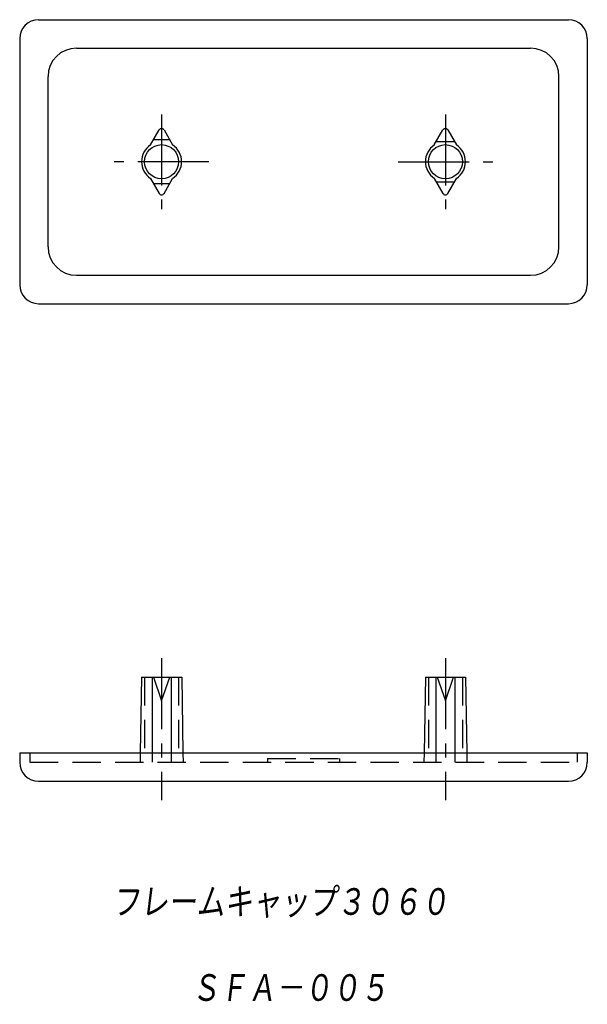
# Model space of a CAD drawing. Extents: x -55 to 5, y -79 to 25.
import ezdxf

# ---------------------------------------------------------------- set-up
doc = ezdxf.new("R2010")
doc.units = 0
doc.linetypes.add('CENTER', pattern=[12, 7.5, -1.5, 1.5, -1.5])
doc.linetypes.add('DASHED', pattern=[4.5, 3, -1.5])
doc.layers.get('0').update_dxf_attribs({"linetype": 'CONTINUOUS'})
doc.styles.get("Standard").update_dxf_attribs({"font": 'txt', "bigfont": 'BIGFONT'})

msp = doc.modelspace()

# ---------------------------------------------------------------- linework, layer by layer
at = {"color": 7, "linetype": 'CONTINUOUS'}
for p, q in [((-53.01, 24.93), (2.99, 24.93)), ((-55.01, 22.93), (-55.01, -3.07)), ((4.99, 22.93), (4.99, -3.07)), ((-49.01, 21.93), (-1.01, 21.93)), ((-52.01, 0.93), (-52.01, 18.93)), ((1.99, 0.93), (1.99, 18.93)), ((-41.18, 11.71), (-40.27, 13.28)), ((-39.75, 13.28), (-38.84, 11.71)), ((-11.18, 11.71), (-10.27, 13.28)), ((-9.75, 13.28), (-8.84, 11.71)), ((-39.14, 12.23), (-40.88, 12.23)), ((-10.98, 12.06), (-9.04, 12.06)), ((-41.18, 8.16), (-40.27, 6.58)), ((-40.88, 7.63), (-39.14, 7.63)), ((-39.75, 6.58), (-38.84, 8.16)), ((-11.18, 8.16), (-10.27, 6.58)), ((-10.98, 7.81), (-9.04, 7.81)), ((-9.75, 6.58), (-8.84, 8.16)), ((-49.01, -2.07), (-1.01, -2.07)), ((-53.01, -5.07), (2.99, -5.07)), ((-42.13, -44.53), (-42.27, -52.53)), ((-42.13, -44.53), (-37.88, -44.53)), ((-41.01, -44.53), (-41.01, -52.53)), ((-40.88, -44.53), (-40.01, -47.03)), ((-40.01, -47.03), (-39.14, -44.53)), ((-39.01, -44.53), (-39.01, -52.53)), ((-37.88, -44.53), (-37.75, -52.53)), ((-12.13, -44.53), (-12.27, -52.53)), ((-12.13, -44.53), (-7.88, -44.53)), ((-11.01, -44.53), (-11.01, -52.53)), ((-10.88, -44.53), (-10.01, -47.03)), ((-10.01, -47.03), (-9.14, -44.53)), ((-9.01, -44.53), (-9.01, -52.53)), ((-7.88, -44.53), (-7.75, -52.53)), ((-55.01, -52.53), (-55.01, -53.53)), ((-55.01, -52.53), (4.99, -52.53)), ((4.99, -52.53), (4.99, -53.53)), ((-53.01, -55.53), (2.99, -55.53))]:
    msp.add_line(p, q, dxfattribs=at)
at = {"color": 7, "linetype": 'CENTER'}
for p, q in [((-40.01, 14.93), (-40.01, 4.93)), ((-10.01, 14.93), (-10.01, 4.93)), ((-35.01, 9.93), (-45.01, 9.93)), ((-15.01, 9.93), (-5.01, 9.93)), ((-40.01, -42.53), (-40.01, -57.53)), ((-40.01, -42.53), (-40.01, -57.53)), ((-10.01, -42.53), (-10.01, -57.53)), ((-10.01, -42.53), (-10.01, -57.53))]:
    msp.add_line(p, q, dxfattribs=at)
at = {"color": 7, "linetype": 'DASHED'}
for p, q in [((-41.81, -44.53), (-41.81, -53.53)), ((-38.21, -44.53), (-38.21, -53.53)), ((-11.81, -44.53), (-11.81, -53.53)), ((-8.21, -44.53), (-8.21, -53.53)), ((-53.93, -52.53), (-53.93, -53.53)), ((-42.27, -52.53), (-42.28, -53.53)), ((-41.01, -52.53), (-41.01, -53.53)), ((-39.01, -52.53), (-39.01, -53.53)), ((-37.75, -52.53), (-37.73, -53.53)), ((-12.27, -52.53), (-12.28, -53.53)), ((-11.01, -52.53), (-11.01, -53.53)), ((-9.01, -52.53), (-9.01, -53.53)), ((-7.75, -52.53), (-7.73, -53.53)), ((3.92, -52.53), (3.92, -53.53)), ((-53.93, -53.53), (3.92, -53.53)), ((-28.81, -53.13), (-21.21, -53.13)), ((-28.81, -53.13), (-28.81, -53.53)), ((-21.21, -53.13), (-21.21, -53.53))]:
    msp.add_line(p, q, dxfattribs=at)
at = {"color": 7, "linetype": 'CONTINUOUS'}
for centre in [(-40.01, 9.93), (-10.01, 9.93)]:
    msp.add_circle(centre, 1.8, dxfattribs=at)
for centre, radius, start, end in [((-53.01, 22.93), 2, 90, 180), ((2.99, 22.93), 2, 0, 90), ((-49.01, 18.93), 3, 90, 180), ((-1.01, 18.93), 3, 0, 90), ((-40.01, 13.13), 0.3, 30, 150), ((-10.01, 13.13), 0.3, 30, 150), ((-40.01, 9.93), 2.12, 123.3954, 236.6046), ((-40.01, 9.93), 2.12, 303.3954, 56.6048), ((-10.01, 9.93), 2.12, 123.3956, 236.6042), ((-10.01, 9.93), 2.12, 303.3951, 56.6051), ((-40.01, 6.73), 0.3, 210, 330), ((-10.01, 6.73), 0.3, 210, 330), ((-49.01, 0.93), 3, 180, 270), ((-1.01, 0.93), 3, 270, 360), ((-53.01, -3.07), 2, 180, 270), ((2.99, -3.07), 2, 270, 360), ((-53.01, -53.53), 2, 180, 270), ((2.99, -53.53), 2, 270, 360)]:
    msp.add_arc(centre, radius, start, end, dxfattribs=at)

# ---------------------------------------------------------------- texts
at = {"color": 7, "linetype": 'CONTINUOUS', "oblique": 7}
for s, width, p in [('フレームキャップ３０６０', 0.842737, (-45.25, -69.95)), ('ＳＦＡ－００５', 0.844538, (-36.86, -79.04))]:
    msp.add_text(s, height=3.2, dxfattribs=dict(at, width=width)).set_placement(p)

doc.saveas('drawing.dxf')
